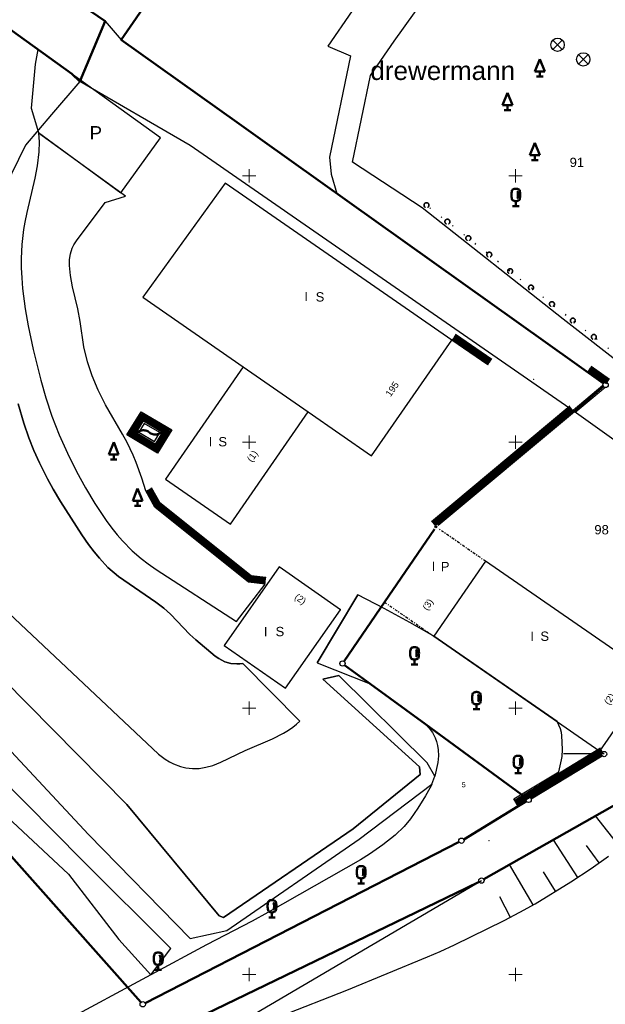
# Model space of a CAD drawing. Header units: metres. Extents: x 32377355 to 32378041, y 5707167 to 5708004.
# Tile 28 of 80: x 32377503 to 32377558, y 5707572 to 5707665. Entities that reach past the tile are written whole.
import ezdxf

# ---------------------------------------------------------------- set-up
doc = ezdxf.new("R2010")
doc.units = ezdxf.units.M
doc.header["$LTSCALE"] = 0.25
doc.linetypes.add('LF1600.2190', pattern=[10, 0, -5, 0, -5])
doc.linetypes.add('LF1600.2242', pattern=[2, 1, -0.5, 0, -0.5])
doc.layers.get('0').update_dxf_attribs({"color": 1, "linetype": 'CONTINUOUS'})
for name, color, linetype, lineweight in [('Bauwerke_ Einrichtungen_ Siedlungsf.', 201, 'CONTINUOUS', 25), ('Bauwerke_ Einrichtungen_ Verkehr', 40, 'CONTINUOUS', 25), ('Besondere Eigenschaften von Gewässern', 4, 'CONTINUOUS', 25), ('Besondere Vegetationsmerkmale', 91, 'CONTINUOUS', 25), ('Ebene 71', 71, 'CONTINUOUS', 0), ('Flurstücke_ Grenzpunkte', 51, 'CONTINUOUS', 25), ('Gebäude', 9, 'CONTINUOUS', 25), ('Lagebezeichnungen', 9, 'CONTINUOUS', 25), ('Reliefformen', 32, 'CONTINUOUS', 25), ('TN_ Siedlung', 211, 'CONTINUOUS', 25), ('TN_ Vegetation', 91, 'CONTINUOUS', 25), ('TN_ Verkehr', 2, 'CONTINUOUS', 25), ('Vermessungspunkte', 211, 'CONTINUOUS', 25)]:
    doc.layers.add(name, color=color, linetype=linetype, lineweight=lineweight)
doc.styles.add('F K 20 - Lagebezeichnung Gewanne', font='Arial.ttf')
doc.styles.add('K 10 700 - Arial_ kursiv_ 10 pt_ Flurstücksnummer', font='Arial.ttf')
doc.styles.add('N 14 - Tatsächliche Nutzung_ Bezeichnung', font='Arial.ttf')
doc.styles.add('N 6 380 - Arial_ normal_ 6 pt', font='Arial.ttf')
doc.styles.add('N 7 380 - Arial_ normal_ 7 pt', font='Arial.ttf')
doc.styles.add('N 7 380 - Arial_ normal_ 7 pt_ Hausnummer', font='Arial.ttf')

# ---------------------------------------------------------------- blocks, each defined once
blk = doc.blocks.new('*X62')
at = {"color": 37, "linetype": 'Continuous', "lineweight": 25, "true_color": 0x805c3b}
for p, q in [((32377569.310523, 5707595.939602), (32377568.571123, 5707596.923402)), ((32377567.155522, 5707594.120702), (32377565.492523, 5707595.835803)), ((32377565.292723, 5707591.857502), (32377564.125523, 5707593.001002)), ((32377563.541923, 5707590.145702), (32377561.597422, 5707592.225603)), ((32377559.819623, 5707586.964703), (32377557.502122, 5707589.898102)), ((32377561.714123, 5707588.516203), (32377560.632422, 5707589.789302)), ((32377555.843623, 5707584.108402), (32377553.564823, 5707587.660303)), ((32377557.869323, 5707585.484002), (32377556.682523, 5707587.120903)), ((32377551.670722, 5707581.544103), (32377549.449223, 5707585.321202)), ((32377553.764323, 5707582.814702), (32377552.635623, 5707584.652703)), ((32377518.000523, 5707566.914502), (32377546.808922, 5707583.820602)), ((32377549.523823, 5707580.366802), (32377548.527423, 5707582.298902))]:
    blk.add_line(p, q, dxfattribs=at)
blk = doc.blocks.new('*X63')
at = {"color": 37, "linetype": 'Continuous', "lineweight": 25, "true_color": 0x805c3b}
for p, q in [((32377558.322523, 5707595.707802), (32377554.510023, 5707595.736902)), ((32377554.294123, 5707593.259802), (32377554.090723, 5707593.593102)), ((32377552.275223, 5707592.033002), (32377551.863623, 5707592.707003)), ((32377550.256523, 5707590.804603), (32377549.845423, 5707591.490802))]:
    blk.add_line(p, q, dxfattribs=at)
blk = doc.blocks.new('Gebüsch_ Hecke_ Knick')
at = {"color": 0, "lineweight": -2}
for p, q in [((-0.499675, 0.01785), (-0.49601, 0.06282)), ((-0.49927, -0.02727), (-0.499675, 0.01785)), ((-0.49601, 0.06282), (-0.488305, 0.107275)), ((-0.488305, 0.107275), (-0.476625, 0.15086)), ((-0.476625, 0.15086), (-0.46106, 0.19321)), ((-0.46106, 0.19321), (-0.441745, 0.23399)), ((-0.441745, 0.23399), (-0.41883, 0.272855)), ((-0.41883, 0.272855), (-0.392505, 0.3095)), ((-0.392505, 0.3095), (-0.362985, 0.343625)), ((-0.362985, 0.343625), (-0.33051, 0.37495)), ((-0.33051, 0.37495), (-0.29534, 0.403215)), ((-0.29534, 0.403215), (-0.257765, 0.428195)), ((-0.257765, 0.428195), (-0.218095, 0.44969)), ((-0.218095, 0.44969), (-0.176645, 0.46752)), ((-0.176645, 0.46752), (-0.13376, 0.48154)), ((-0.13376, 0.48154), (-0.08978, 0.491635)), ((-0.08978, 0.491635), (-0.045075, 0.497725)), ((-0.045075, 0.497725), (0, 0.49976)), ((0, 0.49976), (0.045075, 0.497725)), ((0.045075, 0.497725), (0.08978, 0.491635)), ((0.08978, 0.491635), (0.13376, 0.48154)), ((0.13376, 0.48154), (0.176645, 0.46752)), ((0.176645, 0.46752), (0.218095, 0.44969)), ((0.218095, 0.44969), (0.257765, 0.428195)), ((0.257765, 0.428195), (0.29534, 0.403215)), ((0.29534, 0.403215), (0.33051, 0.37495)), ((0.33051, 0.37495), (0.362985, 0.343625)), ((0.362985, 0.343625), (0.392505, 0.3095)), ((0.392505, 0.3095), (0.41883, 0.272855)), ((0.41883, 0.272855), (0.441745, 0.23399)), ((0.441745, 0.23399), (0.46106, 0.19321)), ((0.46106, 0.19321), (0.476625, 0.15086)), ((0.476625, 0.15086), (0.488305, 0.107275)), ((0.488305, 0.107275), (0.49601, 0.06282)), ((0.49601, 0.06282), (0.499675, 0.01785)), ((0.499675, 0.01785), (0.49927, -0.02727)), ((-0.4948, -0.07217), (-0.49927, -0.02727)), ((-0.4863, -0.11648), (-0.4948, -0.07217)), ((-0.47384, -0.15985), (-0.4863, -0.11648)), ((-0.45752, -0.201915), (-0.47384, -0.15985)), ((-0.43748, -0.24234), (-0.45752, -0.201915)), ((-0.41387, -0.28079), (-0.43748, -0.24234)), ((-0.386895, -0.31696), (-0.41387, -0.28079)), ((-0.35677, -0.350545), (-0.386895, -0.31696)), ((-0.323735, -0.381285), (-0.35677, -0.350545)), ((-0.288065, -0.408915), (-0.323735, -0.381285)), ((-0.25005, -0.43322), (-0.288065, -0.408915)), ((-0.21, -0.454), (-0.25005, -0.43322)), ((0.25005, -0.43322), (0.21, -0.454)), ((0.288065, -0.408915), (0.25005, -0.43322)), ((0.323735, -0.381285), (0.288065, -0.408915)), ((0.35677, -0.350545), (0.323735, -0.381285)), ((0.386895, -0.31696), (0.35677, -0.350545)), ((0.41387, -0.28079), (0.386895, -0.31696)), ((0.43748, -0.24234), (0.41387, -0.28079)), ((0.45752, -0.201915), (0.43748, -0.24234)), ((0.47384, -0.15985), (0.45752, -0.201915)), ((0.4863, -0.11648), (0.47384, -0.15985)), ((0.4948, -0.07217), (0.4863, -0.11648)), ((0.49927, -0.02727), (0.4948, -0.07217))]:
    blk.add_line(p, q, dxfattribs=at)
blk = doc.blocks.new('Stehendes Gewässer_ Meer_ Priel')
at = {"color": 0, "lineweight": -2}
for p, q in [((-0.49, 0), (-0.457495, 0.02508)), ((-0.457495, 0.02508), (-0.422445, 0.04646)), ((-0.422445, 0.04646), (-0.38527, 0.063875)), ((-0.38527, 0.063875), (-0.34641, 0.077125)), ((-0.34641, 0.077125), (-0.306335, 0.08605)), ((-0.306335, 0.08605), (-0.26553, 0.090535)), ((-0.26553, 0.090535), (-0.22447, 0.090535)), ((-0.22447, 0.090535), (-0.183665, 0.08605)), ((-0.183665, 0.08605), (-0.14359, 0.077125)), ((-0.14359, 0.077125), (-0.10473, 0.063875)), ((-0.10473, 0.063875), (-0.067555, 0.04646)), ((-0.067555, 0.04646), (-0.032505, 0.02508)), ((-0.032505, 0.02508), (0, 0)), ((0, 0), (0.032505, -0.02508)), ((0.457495, -0.02508), (0.49, 0)), ((0.032505, -0.02508), (0.067555, -0.04646)), ((0.067555, -0.04646), (0.10473, -0.063875)), ((0.10473, -0.063875), (0.14359, -0.077125)), ((0.14359, -0.077125), (0.183665, -0.08605)), ((0.183665, -0.08605), (0.22447, -0.090535)), ((0.22447, -0.090535), (0.26553, -0.090535)), ((0.26553, -0.090535), (0.306335, -0.08605)), ((0.306335, -0.08605), (0.34641, -0.077125)), ((0.34641, -0.077125), (0.38527, -0.063875)), ((0.38527, -0.063875), (0.422445, -0.04646)), ((0.422445, -0.04646), (0.457495, -0.02508))]:
    blk.add_line(p, q, dxfattribs=at)
blk = doc.blocks.new('Einsteigeschacht')
at = {"color": 0, "lineweight": -2}
for p, q in [((-0.353585, 0.353585), (0.353585, -0.353585)), ((0.353585, 0.353585), (-0.353585, -0.353585))]:
    blk.add_line(p, q, dxfattribs=at)
blk.add_circle((0, 0), 0.5, dxfattribs=at)
blk = doc.blocks.new('Nadelbaum', base_point=(0, -0.5))
at = {"color": 0, "lineweight": -2}
for p, q in [((-0.2857, -0.2143), (0, 0.5)), ((0, 0.5), (0.2857, -0.2143)), ((0, -0.2143), (-0.2857, -0.2143)), ((-0.1905, -0.5), (0, -0.5)), ((0, -0.5), (0, -0.2143)), ((0.2857, -0.2143), (0, -0.2143)), ((0, -0.5), (0.1905, -0.5))]:
    blk.add_line(p, q, dxfattribs=at)
blk = doc.blocks.new('Laubbaum', base_point=(0, -0.5))
at = {"color": 0, "lineweight": -2}
for p, q in [((-0.25755, 0.14275), (-0.255405, 0.20252)), ((-0.255405, 0.08298), (-0.25755, 0.14275)), ((-0.255405, 0.20252), (-0.248985, 0.261985)), ((-0.248985, 0.023515), (-0.255405, 0.08298)), ((-0.248985, 0.261985), (-0.23832, 0.32084)), ((-0.23832, -0.03534), (-0.248985, 0.023515)), ((-0.23832, 0.32084), (-0.223465, 0.378775)), ((-0.223465, 0.378775), (-0.2045, 0.4355)), ((-0.2045, 0.4355), (-0.170865, 0.45636)), ((-0.170865, 0.45636), (-0.13513, 0.47336)), ((-0.13513, 0.47336), (-0.097725, 0.4863)), ((-0.097725, 0.4863), (-0.05912, 0.495015)), ((-0.05912, 0.495015), (-0.01979, 0.4994)), ((-0.01979, 0.4994), (0.01979, 0.4994)), ((0.01979, 0.4994), (0.05912, 0.495015)), ((0.05912, 0.495015), (0.097725, 0.4863)), ((0.072, 0.3585), (0.09129, 0.335215)), ((0.09129, 0.335215), (0.105485, 0.308515)), ((0.097725, 0.4863), (0.13513, 0.47336)), ((0.114, 0), (0.104515, -0.021505)), ((0.105485, 0.308515), (0.114, 0.2795)), ((0.114, 0.2795), (0.118245, 0.13975)), ((0.118245, 0.13975), (0.114, 0)), ((0.13513, 0.47336), (0.170865, 0.45636)), ((0.170865, 0.45636), (0.2045, 0.4355)), ((0.2045, 0.4355), (0.223465, 0.378775)), ((0.223465, 0.378775), (0.23832, 0.32084)), ((0.23832, 0.32084), (0.248985, 0.261985)), ((0.248985, 0.023515), (0.23832, -0.03534)), ((0.248985, 0.261985), (0.255405, 0.20252)), ((0.255405, 0.08298), (0.248985, 0.023515)), ((0.255405, 0.20252), (0.25755, 0.14275)), ((0.25755, 0.14275), (0.255405, 0.08298)), ((-0.223465, -0.093275), (-0.23832, -0.03534)), ((-0.2045, -0.15), (-0.223465, -0.093275)), ((-0.17082, -0.170725), (-0.2045, -0.15)), ((0.1905, -0.5), (-0.1905, -0.5)), ((-0.135065, -0.187615), (-0.17082, -0.170725)), ((-0.097665, -0.200465), (-0.135065, -0.187615)), ((-0.05908, -0.20912), (-0.097665, -0.200465)), ((-0.019775, -0.213475), (-0.05908, -0.20912)), ((0.019775, -0.213475), (-0.019775, -0.213475)), ((0, -0.2205), (0, -0.5)), ((0.05908, -0.20912), (0.019775, -0.213475)), ((0.097665, -0.200465), (0.05908, -0.20912)), ((0.09082, -0.04061), (0.0735, -0.0565)), ((0.104515, -0.021505), (0.09082, -0.04061)), ((0.135065, -0.187615), (0.097665, -0.200465)), ((0.17082, -0.170725), (0.135065, -0.187615)), ((0.2045, -0.15), (0.17082, -0.170725)), ((0.223465, -0.093275), (0.2045, -0.15)), ((0.23832, -0.03534), (0.223465, -0.093275))]:
    blk.add_line(p, q, dxfattribs=at)
blk = doc.blocks.new('Grenzpunkt mit Abmarkung')
at = {"color": 0, "lineweight": -2}
blk.add_circle((0, 0), 0.5, dxfattribs=at)
blk = doc.blocks.new('Grenzpunkt_ Abm. nach Quellenlage n. zu spezifizieren')
at = {"lineweight": -2}
blk.add_hatch(color=0, dxfattribs=at).paths.add_polyline_path([(0, 0.165, -1), (0, -0.165, -1)], flags=0)
at = {"color": 0, "lineweight": -2}
blk.add_circle((0, 0), 0.165, dxfattribs=at)

msp = doc.modelspace()

# ---------------------------------------------------------------- linework, layer by layer
at = {"layer": 'Bauwerke_ Einrichtungen_ Siedlungsf.', "color": 254, "linetype": 'Continuous', "lineweight": 100, "true_color": 0xe6e6e6}
for p, q in [((32377547.691075, 5707632.630936), (32377544.288075, 5707634.960936)), ((32377547.578085, 5707632.465911), (32377544.175085, 5707634.795911)), ((32377558.62518, 5707630.581051), (32377556.905255, 5707631.805999)), ((32377558.741149, 5707630.743995), (32377557.021279, 5707631.968905)), ((32377555.197025, 5707628.242398), (32377542.226025, 5707617.396398)), ((32377555.325318, 5707628.088968), (32377542.354318, 5707617.242968)), ((32377513.9046, 5707625.754659), (32377514.964983, 5707627.473754)), ((32377514.1816, 5707625.822773), (32377515.032082, 5707627.201573)), ((32377514.964983, 5707627.473755), (32377517.351705, 5707626.060265)), ((32377515.032081, 5707627.201574), (32377517.076786, 5707625.990639)), ((32377516.311661, 5707624.325285), (32377513.904599, 5707625.75466)), ((32377516.242526, 5707624.598942), (32377514.181601, 5707625.822772)), ((32377517.076785, 5707625.99064), (32377516.242525, 5707624.598942)), ((32377517.351705, 5707626.060265), (32377516.31166, 5707624.325285)), ((32377516.358026, 5707619.07057), (32377515.545183, 5707620.535433)), ((32377516.513882, 5707619.201892), (32377515.720064, 5707620.632472)), ((32377525.119687, 5707612.284732), (32377516.513882, 5707619.201894)), ((32377525.039702, 5707612.092423), (32377516.358025, 5707619.070571)), ((32377526.544261, 5707611.924302), (32377525.039701, 5707612.092424)), ((32377526.566472, 5707612.123064), (32377525.119687, 5707612.284732)), ((32377558.075048, 5707596.111929), (32377550.993773, 5707591.808762)), ((32377558.178911, 5707595.941013), (32377551.097751, 5707591.637915)), ((32377550.993773, 5707591.808761), (32377550.0075, 5707591.207596)), ((32377551.097751, 5707591.637915), (32377550.111594, 5707591.03682))]:
    msp.add_line(p, q, dxfattribs=at)
at = {"layer": 'Bauwerke_ Einrichtungen_ Siedlungsf.', "color": 7, "linetype": 'Continuous', "lineweight": 25}
for p, q in [((32377547.775818, 5707632.754704), (32377544.372818, 5707635.084704)), ((32377547.422722, 5707632.239002), (32377544.019723, 5707634.569002)), ((32377558.262088, 5707630.50203), (32377556.745723, 5707631.582003)), ((32377558.828126, 5707630.866205), (32377557.108296, 5707632.091085)), ((32377513.523722, 5707625.661002), (32377514.872722, 5707627.848002)), ((32377514.872722, 5707627.848002), (32377517.729722, 5707626.156003)), ((32377555.100804, 5707628.357471), (32377542.129804, 5707617.511471)), ((32377555.501722, 5707627.878003), (32377542.722507, 5707617.19237)), ((32377514.389351, 5707625.873858), (32377515.082406, 5707626.997438)), ((32377515.082406, 5707626.997437), (32377516.870596, 5707625.938419)), ((32377516.406723, 5707623.949002), (32377513.523722, 5707625.661002)), ((32377516.190674, 5707624.804189), (32377514.389351, 5707625.873859)), ((32377516.870596, 5707625.938418), (32377516.190674, 5707624.804188)), ((32377517.729722, 5707626.156003), (32377516.406723, 5707623.949002)), ((32377516.143723, 5707618.890003), (32377515.304722, 5707620.402002)), ((32377516.630775, 5707619.300385), (32377515.851225, 5707620.705252)), ((32377525.179676, 5707612.428961), (32377516.630776, 5707619.300386)), ((32377524.929722, 5707611.828002), (32377516.143723, 5707618.890003)), ((32377526.513723, 5707611.651003), (32377524.929722, 5707611.828002)), ((32377526.583129, 5707612.272137), (32377525.179677, 5707612.428962)), ((32377557.997151, 5707596.240117), (32377550.915788, 5707591.936897)), ((32377558.108075, 5707595.576172), (32377551.454367, 5707591.53283)), ((32377550.915787, 5707591.936896), (32377549.92943, 5707591.335678)), ((32377551.02725, 5707591.272885), (32377550.254723, 5707590.802002))]:
    msp.add_line(p, q, dxfattribs=at)
at = {"layer": 'Bauwerke_ Einrichtungen_ Siedlungsf.', "color": 254, "linetype": 'Continuous', "lineweight": 35, "true_color": 0xe6e6e6}
for p, q in [((32377547.458032, 5707632.290573), (32377544.055032, 5707634.620573)), ((32377558.304812, 5707630.548333), (32377556.78198, 5707631.632911)), ((32377513.610284, 5707625.682288), (32377514.893689, 5707627.762946)), ((32377514.893689, 5707627.762946), (32377517.643809, 5707626.134243)), ((32377555.461631, 5707627.925949), (32377542.676326, 5707617.235224)), ((32377516.385117, 5707624.034519), (32377513.610284, 5707625.682287)), ((32377517.643809, 5707626.134245), (32377516.385116, 5707624.03452)), ((32377516.192428, 5707618.93104), (32377515.359373, 5707620.432328)), ((32377524.954718, 5707611.888097), (32377516.192426, 5707618.931039)), ((32377526.520663, 5707611.713116), (32377524.954716, 5707611.888098)), ((32377558.082403, 5707595.633706), (32377551.415125, 5707591.582119)), ((32377551.001501, 5707591.330383), (32377550.222193, 5707590.85537))]:
    msp.add_line(p, q, dxfattribs=at)
at = {"layer": 'Bauwerke_ Einrichtungen_ Siedlungsf.', "color": 254, "linetype": 'Continuous', "lineweight": 50, "true_color": 0xe6e6e6}
for p, q in [((32377547.514527, 5707632.373085), (32377544.111527, 5707634.703085)), ((32377558.405242, 5707630.599576), (32377556.839992, 5707631.714364)), ((32377513.748785, 5707625.716344), (32377514.92724, 5707627.626854)), ((32377514.92724, 5707627.626855), (32377517.50635, 5707626.09943)), ((32377555.397484, 5707628.002664), (32377542.572229, 5707617.278532)), ((32377516.350548, 5707624.171349), (32377513.748785, 5707625.716344)), ((32377517.506349, 5707626.09943), (32377516.350549, 5707624.17135)), ((32377516.270355, 5707618.996703), (32377515.446813, 5707620.480848)), ((32377524.99471, 5707611.98425), (32377516.270355, 5707618.996702)), ((32377526.531768, 5707611.812497), (32377524.994711, 5707611.98425)), ((32377558.074976, 5707595.74621), (32377551.318689, 5707591.640532)), ((32377550.993921, 5707591.442876), (32377550.170146, 5707590.940758))]:
    msp.add_line(p, q, dxfattribs=at)
at = {"layer": 'Bauwerke_ Einrichtungen_ Siedlungsf.', "color": 7, "linetype": 'Continuous', "lineweight": 18}
for p, q in [((32377555.405489, 5707627.993064), (32377558.216074, 5707630.343751)), ((32377555.597956, 5707627.762941), (32377558.408541, 5707630.113629))]:
    msp.add_line(p, q, dxfattribs=at)
at = {"layer": 'Bauwerke_ Einrichtungen_ Verkehr', "color": 37, "linetype": 'Continuous', "lineweight": 25, "true_color": 0x805c3b}
for p, q in [((32377538.621723, 5707662.622003), (32377546.115722, 5707673.126002)), ((32377534.675723, 5707665.483002), (32377532.390723, 5707662.177002)), ((32377532.390723, 5707662.177002), (32377534.515723, 5707661.270003)), ((32377536.398722, 5707659.413003), (32377538.621723, 5707662.622003)), ((32377534.515723, 5707661.270003), (32377532.549723, 5707651.746002)), ((32377534.712723, 5707651.290002), (32377536.398722, 5707659.413003)), ((32377532.549723, 5707651.746002), (32377532.700723, 5707650.144002)), ((32377541.242723, 5707646.986003), (32377534.712723, 5707651.290002)), ((32377532.700723, 5707650.144002), (32377533.227722, 5707648.342002)), ((32377533.227722, 5707648.342002), (32377558.262128, 5707630.502085)), ((32377554.479722, 5707636.542003), (32377541.242723, 5707646.986003)), ((32377568.044723, 5707625.948002), (32377554.479722, 5707636.542003)), ((32377547.024065, 5707583.941537), (32377561.642377, 5707592.250465)), ((32377550.254723, 5707590.802002), (32377545.14324, 5707587.689037)), ((32377544.707305, 5707587.444847), (32377515.235137, 5707572.318157)), ((32377545.361722, 5707583.120002), (32377546.581608, 5707583.709262)), ((32377517.206783, 5707569.503845), (32377545.361722, 5707583.120002))]:
    msp.add_line(p, q, dxfattribs=at)
at = {"layer": 'Bauwerke_ Einrichtungen_ Verkehr', "color": 253, "linetype": 'Continuous', "lineweight": 25, "true_color": 0xb2b2b2}
for p, q in [((32377505.177723, 5707661.862002), (32377504.919723, 5707660.480003)), ((32377516.671723, 5707653.561002), (32377505.177723, 5707661.862002)), ((32377504.919723, 5707660.480003), (32377504.544723, 5707656.346002)), ((32377504.544723, 5707656.346002), (32377505.220723, 5707654.054003)), ((32377505.220723, 5707654.054003), (32377512.961723, 5707648.406003)), ((32377512.961723, 5707648.406003), (32377516.671723, 5707653.561002))]:
    msp.add_line(p, q, dxfattribs=at)
at = {"layer": 'Besondere Eigenschaften von Gewässern', "color": 144, "linetype": 'Continuous', "lineweight": 25, "true_color": 0x0069a1}
for p, q in [((32377515.142723, 5707626.753003), (32377514.636723, 5707625.928002)), ((32377516.624722, 5707625.878003), (32377515.142723, 5707626.753003)), ((32377514.636723, 5707625.928002), (32377516.127723, 5707625.037003)), ((32377516.127723, 5707625.037003), (32377516.624722, 5707625.878003))]:
    msp.add_line(p, q, dxfattribs=at)
at = {"layer": 'Besondere Vegetationsmerkmale', "color": 116, "linetype": 'LF1600.2190', "lineweight": 35, "true_color": 0x008230}
for p, q in [((32377554.758459, 5707636.895281), (32377541.521459, 5707647.339281)), ((32377568.321703, 5707626.30266), (32377554.756703, 5707636.89666))]:
    msp.add_line(p, q, dxfattribs=at)
at = {"layer": 'Ebene 71', "color": 7, "linetype": 'Continuous', "lineweight": 9}
for p, q in [((32377524.999722, 5707649.372003), (32377524.999722, 5707650.622003)), ((32377549.999722, 5707649.372003), (32377549.999722, 5707650.622003)), ((32377524.374722, 5707649.997003), (32377525.624722, 5707649.997003)), ((32377549.374722, 5707649.997003), (32377550.624722, 5707649.997003)), ((32377524.374722, 5707624.997003), (32377525.624722, 5707624.997003)), ((32377524.999722, 5707624.372003), (32377524.999722, 5707625.622003)), ((32377549.374722, 5707624.997003), (32377550.624722, 5707624.997003)), ((32377549.999722, 5707624.372003), (32377549.999722, 5707625.622003)), ((32377524.374722, 5707599.997003), (32377525.624722, 5707599.997003)), ((32377524.999722, 5707599.372003), (32377524.999722, 5707600.622003)), ((32377549.374722, 5707599.997003), (32377550.624722, 5707599.997003)), ((32377549.999722, 5707599.372003), (32377549.999722, 5707600.622003)), ((32377524.374722, 5707574.997003), (32377525.624722, 5707574.997003)), ((32377524.999722, 5707574.372003), (32377524.999722, 5707575.622003)), ((32377549.374722, 5707574.997003), (32377550.624722, 5707574.997003)), ((32377549.999722, 5707574.372003), (32377549.999722, 5707575.622003))]:
    msp.add_line(p, q, dxfattribs=at)
at = {"layer": 'Flurstücke_ Grenzpunkte', "color": 7, "linetype": 'Continuous', "lineweight": 50}
for p, q in [((32377508.348723, 5707659.583003), (32377461.969723, 5707692.916002)), ((32377498.118723, 5707673.685003), (32377511.481723, 5707664.511002)), ((32377519.444837, 5707672.107165), (32377512.999722, 5707662.757002)), ((32377511.481723, 5707664.511002), (32377509.107723, 5707658.854002)), ((32377512.999722, 5707662.757002), (32377523.852722, 5707655.024002)), ((32377509.107723, 5707658.854002), (32377508.348723, 5707659.583003)), ((32377523.852722, 5707655.024002), (32377526.262722, 5707653.306002)), ((32377526.262722, 5707653.306002), (32377558.26213, 5707630.502087)), ((32377558.273952, 5707630.196612), (32377555.501722, 5707627.878003)), ((32377555.501722, 5707627.878003), (32377542.722507, 5707617.19237)), ((32377542.38972, 5707616.825558), (32377537.706723, 5707609.969003)), ((32377537.706723, 5707609.969003), (32377533.90876, 5707604.41042)), ((32377482.485723, 5707608.832003), (32377514.84672, 5707572.390932)), ((32377533.969388, 5707604.056247), (32377536.378723, 5707602.291002)), ((32377536.378723, 5707602.291002), (32377541.546723, 5707598.504002)), ((32377541.546723, 5707598.504002), (32377551.039043, 5707591.550735)), ((32377551.454367, 5707591.53283), (32377558.108075, 5707595.576172)), ((32377561.642377, 5707592.250465), (32377547.024065, 5707583.941537)), ((32377545.14324, 5707587.689037), (32377550.254723, 5707590.802002)), ((32377550.254723, 5707590.802002), (32377551.02725, 5707591.272885)), ((32377515.235137, 5707572.318157), (32377544.707305, 5707587.444847)), ((32377546.581608, 5707583.709262), (32377545.361722, 5707583.120002)), ((32377545.361722, 5707583.120002), (32377517.206783, 5707569.503845))]:
    msp.add_line(p, q, dxfattribs=at)
at = {"layer": 'Gebäude', "color": 7, "linetype": 'Continuous', "lineweight": 25}
for p, q in [((32377522.740722, 5707649.315003), (32377515.032722, 5707638.586002)), ((32377544.019723, 5707634.569002), (32377522.740722, 5707649.315003)), ((32377515.032722, 5707638.586002), (32377524.446723, 5707632.061002)), ((32377536.498723, 5707623.711002), (32377544.019723, 5707634.569002)), ((32377524.446723, 5707632.061002), (32377517.148722, 5707621.525003)), ((32377524.446723, 5707632.061002), (32377530.547722, 5707627.835002)), ((32377523.248723, 5707617.298003), (32377530.547722, 5707627.835002)), ((32377530.547722, 5707627.835002), (32377536.498723, 5707623.711002)), ((32377517.148722, 5707621.525003), (32377523.248723, 5707617.298003)), ((32377547.200723, 5707613.800002), (32377542.332722, 5707606.767002)), ((32377562.788723, 5707603.015003), (32377547.200723, 5707613.800002)), ((32377527.808722, 5707613.274002), (32377522.672722, 5707605.900003)), ((32377533.575723, 5707609.255002), (32377527.808722, 5707613.274002)), ((32377528.400722, 5707601.893002), (32377533.575723, 5707609.255002)), ((32377542.332722, 5707606.767002), (32377557.915723, 5707595.987002)), ((32377522.672722, 5707605.900003), (32377528.400722, 5707601.893002)), ((32377557.915723, 5707595.987002), (32377562.788723, 5707603.015003))]:
    msp.add_line(p, q, dxfattribs=at)
at = {"layer": 'Gebäude', "color": 7, "linetype": 'LF1600.2242', "lineweight": 25}
for p, q in [((32377542.38972, 5707616.825558), (32377537.706723, 5707609.969003)), ((32377547.200723, 5707613.800002), (32377542.736293, 5707616.88973)), ((32377537.706723, 5707609.969003), (32377542.332722, 5707606.767002))]:
    msp.add_line(p, q, dxfattribs=at)
at = {"layer": 'Gebäude', "color": 7, "lineweight": 18}
for p in [(32377527.808722, 5707613.274002), (32377533.575723, 5707609.255002), (32377522.672722, 5707605.900003), (32377528.400722, 5707601.893002)]:
    msp.add_point(p, dxfattribs=at)
at = {"layer": 'Reliefformen', "color": 37, "linetype": 'Continuous', "lineweight": 25, "true_color": 0x805c3b}
for p, q in [((32377513.403723, 5707648.085002), (32377505.242723, 5707654.000002)), ((32377505.242723, 5707654.000002), (32377505.296723, 5707653.183002)), ((32377513.403723, 5707648.085002), (32377505.242723, 5707654.000002)), ((32377505.296723, 5707653.183002), (32377505.268723, 5707652.233002)), ((32377505.268723, 5707652.233002), (32377505.111722, 5707650.932002)), ((32377505.111722, 5707650.932002), (32377504.891723, 5707649.783002)), ((32377504.891723, 5707649.783002), (32377504.135722, 5707646.557002)), ((32377511.498723, 5707647.499002), (32377513.403723, 5707648.085002)), ((32377511.498723, 5707647.499002), (32377513.403723, 5707648.085002)), ((32377508.781723, 5707643.890003), (32377511.498723, 5707647.499002)), ((32377508.781723, 5707643.890003), (32377511.498723, 5707647.499002)), ((32377504.135722, 5707646.557002), (32377503.946723, 5707645.650003)), ((32377503.946723, 5707645.650003), (32377503.825723, 5707644.947003)), ((32377503.825723, 5707644.947003), (32377503.664723, 5707643.542003)), ((32377503.664723, 5707643.542003), (32377503.606723, 5707642.226002)), ((32377508.402723, 5707643.202003), (32377508.552723, 5707643.510002)), ((32377508.402723, 5707643.202003), (32377508.552723, 5707643.510002)), ((32377508.552723, 5707643.510002), (32377508.781723, 5707643.890003)), ((32377508.552723, 5707643.510002), (32377508.781723, 5707643.890003)), ((32377508.148722, 5707642.144002), (32377508.228723, 5707642.671002)), ((32377508.148722, 5707642.144002), (32377508.228723, 5707642.671002)), ((32377508.228723, 5707642.671002), (32377508.402723, 5707643.202003)), ((32377508.228723, 5707642.671002), (32377508.402723, 5707643.202003)), ((32377503.606723, 5707642.226002), (32377503.613722, 5707641.352002)), ((32377508.136723, 5707641.567002), (32377508.148722, 5707642.144002)), ((32377508.136723, 5707641.567002), (32377508.148722, 5707642.144002)), ((32377508.223723, 5707640.645003), (32377508.136723, 5707641.567002)), ((32377508.223723, 5707640.645003), (32377508.136723, 5707641.567002)), ((32377503.613722, 5707641.352002), (32377503.656723, 5707640.419002)), ((32377508.434723, 5707639.573002), (32377508.223723, 5707640.645003)), ((32377508.434723, 5707639.573002), (32377508.223723, 5707640.645003)), ((32377503.656723, 5707640.419002), (32377503.741723, 5707639.406003)), ((32377508.931722, 5707637.506002), (32377508.434723, 5707639.573002)), ((32377508.931722, 5707637.506002), (32377508.434723, 5707639.573002)), ((32377503.741723, 5707639.406003), (32377503.990722, 5707637.501002)), ((32377503.990722, 5707637.501002), (32377504.272723, 5707635.896002)), ((32377509.132723, 5707636.323002), (32377508.931722, 5707637.506002)), ((32377509.132723, 5707636.323002), (32377508.931722, 5707637.506002)), ((32377504.272723, 5707635.896002), (32377504.736722, 5707633.690003)), ((32377509.493723, 5707633.928002), (32377509.132723, 5707636.323002)), ((32377509.493723, 5707633.928002), (32377509.132723, 5707636.323002)), ((32377504.736722, 5707633.690003), (32377505.437723, 5707630.804003)), ((32377509.825723, 5707632.541002), (32377509.493723, 5707633.928002)), ((32377509.825723, 5707632.541002), (32377509.493723, 5707633.928002)), ((32377510.265723, 5707631.205002), (32377509.825723, 5707632.541002)), ((32377510.265723, 5707631.205002), (32377509.825723, 5707632.541002)), ((32377510.818723, 5707629.870002), (32377510.265723, 5707631.205002)), ((32377510.818723, 5707629.870002), (32377510.265723, 5707631.205002)), ((32377505.437723, 5707630.804003), (32377505.914723, 5707629.143002)), ((32377511.511723, 5707628.484002), (32377510.818723, 5707629.870002)), ((32377511.511723, 5707628.484002), (32377510.818723, 5707629.870002)), ((32377503.836723, 5707626.767002), (32377503.320723, 5707628.584002)), ((32377503.320723, 5707628.584002), (32377503.836723, 5707626.767002)), ((32377505.914723, 5707629.143002), (32377506.493723, 5707627.417003)), ((32377513.114723, 5707625.735003), (32377511.511723, 5707628.484002)), ((32377513.114723, 5707625.735003), (32377511.511723, 5707628.484002)), ((32377504.307723, 5707625.385002), (32377503.836723, 5707626.767002)), ((32377503.836723, 5707626.767002), (32377504.307723, 5707625.385002)), ((32377506.493723, 5707627.417003), (32377507.171723, 5707625.679003)), ((32377507.171723, 5707625.679003), (32377507.941723, 5707623.944002)), ((32377513.542723, 5707624.959002), (32377513.114723, 5707625.735003)), ((32377513.542723, 5707624.959002), (32377513.114723, 5707625.735003)), ((32377504.778723, 5707624.204002), (32377504.307723, 5707625.385002)), ((32377504.307723, 5707625.385002), (32377504.778723, 5707624.204002)), ((32377514.116723, 5707623.757002), (32377513.542723, 5707624.959002)), ((32377514.116723, 5707623.757002), (32377513.542723, 5707624.959002)), ((32377505.311723, 5707623.033002), (32377504.778723, 5707624.204002)), ((32377504.778723, 5707624.204002), (32377505.311723, 5707623.033002)), ((32377507.941723, 5707623.944002), (32377508.795722, 5707622.219003)), ((32377487.185723, 5707623.284002), (32377516.500723, 5707595.702003)), ((32377506.076723, 5707621.540002), (32377505.311723, 5707623.033002)), ((32377505.311723, 5707623.033002), (32377506.076723, 5707621.540002)), ((32377514.396722, 5707623.068002), (32377514.116723, 5707623.757002)), ((32377514.396722, 5707623.068002), (32377514.116723, 5707623.757002)), ((32377514.919723, 5707621.595002), (32377514.396722, 5707623.068002)), ((32377514.919723, 5707621.595002), (32377514.396722, 5707623.068002)), ((32377508.795722, 5707622.219003), (32377509.630723, 5707620.689002)), ((32377506.615722, 5707620.576003), (32377506.076723, 5707621.540002)), ((32377506.076723, 5707621.540002), (32377506.615722, 5707620.576003)), ((32377515.304722, 5707620.402002), (32377514.919723, 5707621.595002)), ((32377515.304722, 5707620.402002), (32377514.919723, 5707621.595002)), ((32377507.296723, 5707619.423003), (32377506.615722, 5707620.576003)), ((32377506.615722, 5707620.576003), (32377507.296723, 5707619.423003)), ((32377509.630723, 5707620.689002), (32377510.519723, 5707619.213003)), ((32377509.287723, 5707616.284002), (32377507.296723, 5707619.423003)), ((32377507.296723, 5707619.423003), (32377509.287723, 5707616.284002)), ((32377510.519723, 5707619.213003), (32377511.588723, 5707617.622003)), ((32377511.588723, 5707617.622003), (32377512.124722, 5707616.900003)), ((32377512.124722, 5707616.900003), (32377512.625723, 5707616.275003)), ((32377509.924723, 5707615.377002), (32377509.287723, 5707616.284002)), ((32377509.287723, 5707616.284002), (32377509.924723, 5707615.377002)), ((32377512.625723, 5707616.275003), (32377513.103723, 5707615.724003)), ((32377513.103723, 5707615.724003), (32377514.013723, 5707614.794002)), ((32377510.459723, 5707614.673003), (32377509.924723, 5707615.377002)), ((32377509.924723, 5707615.377002), (32377510.459723, 5707614.673003)), ((32377510.946723, 5707614.084002), (32377510.459723, 5707614.673003)), ((32377510.459723, 5707614.673003), (32377510.946723, 5707614.084002)), ((32377514.013723, 5707614.794002), (32377514.858723, 5707614.062002)), ((32377511.744723, 5707613.232002), (32377510.946723, 5707614.084002)), ((32377510.946723, 5707614.084002), (32377511.744723, 5707613.232002)), ((32377514.858723, 5707614.062002), (32377515.521722, 5707613.556002)), ((32377512.733723, 5707612.358002), (32377511.744723, 5707613.232002)), ((32377511.744723, 5707613.232002), (32377512.733723, 5707612.358002)), ((32377515.521722, 5707613.556002), (32377516.277723, 5707613.026003)), ((32377516.277723, 5707613.026003), (32377523.823723, 5707608.139003)), ((32377516.257723, 5707609.956002), (32377512.733723, 5707612.358002)), ((32377512.733723, 5707612.358002), (32377516.257723, 5707609.956002)), ((32377523.823723, 5707608.139003), (32377526.513723, 5707611.651003)), ((32377523.823723, 5707608.139003), (32377526.513723, 5707611.651003)), ((32377516.992723, 5707609.391002), (32377516.257723, 5707609.956002)), ((32377516.257723, 5707609.956002), (32377516.992723, 5707609.391002)), ((32377535.200723, 5707610.658002), (32377531.391723, 5707604.256002)), ((32377531.391723, 5707604.256002), (32377535.200723, 5707610.658002)), ((32377537.676723, 5707609.378003), (32377535.200723, 5707610.658002)), ((32377537.676723, 5707609.378003), (32377535.200723, 5707610.658002)), ((32377517.610723, 5707608.837002), (32377516.992723, 5707609.391002)), ((32377516.992723, 5707609.391002), (32377517.610723, 5707608.837002)), ((32377540.089722, 5707608.049003), (32377537.676723, 5707609.378003)), ((32377540.089722, 5707608.049003), (32377537.676723, 5707609.378003)), ((32377519.449723, 5707606.935003), (32377517.610723, 5707608.837002)), ((32377517.610723, 5707608.837002), (32377519.449723, 5707606.935003)), ((32377542.332722, 5707606.767002), (32377540.089722, 5707608.049003)), ((32377542.332722, 5707606.767002), (32377540.089722, 5707608.049003)), ((32377519.991723, 5707606.431002), (32377519.449723, 5707606.935003)), ((32377519.449723, 5707606.935003), (32377519.991723, 5707606.431002)), ((32377521.825723, 5707604.900003), (32377519.991723, 5707606.431002)), ((32377519.991723, 5707606.431002), (32377521.825723, 5707604.900003)), ((32377553.906723, 5707598.761002), (32377542.332722, 5707606.767002)), ((32377553.906723, 5707598.761002), (32377542.332722, 5707606.767002)), ((32377522.172722, 5707604.662003), (32377521.825723, 5707604.900003)), ((32377521.825723, 5707604.900003), (32377522.172722, 5707604.662003)), ((32377522.735723, 5707604.372003), (32377522.172722, 5707604.662003)), ((32377522.172722, 5707604.662003), (32377522.735723, 5707604.372003)), ((32377523.275722, 5707604.212002), (32377522.735723, 5707604.372003)), ((32377522.735723, 5707604.372003), (32377523.275722, 5707604.212002)), ((32377523.835723, 5707604.157003), (32377523.275722, 5707604.212002)), ((32377523.275722, 5707604.212002), (32377523.835723, 5707604.157003)), ((32377524.124722, 5707604.170002), (32377523.835723, 5707604.157003)), ((32377523.835723, 5707604.157003), (32377524.124722, 5707604.170002)), ((32377524.407722, 5707604.213003), (32377524.124722, 5707604.170002)), ((32377524.124722, 5707604.170002), (32377524.407722, 5707604.213003)), ((32377529.761723, 5707598.791002), (32377524.407722, 5707604.213003)), ((32377524.407722, 5707604.213003), (32377529.761723, 5707598.791002)), ((32377531.391723, 5707604.256002), (32377536.378723, 5707602.291002)), ((32377513.525722, 5707590.968003), (32377501.937723, 5707602.708003)), ((32377501.937723, 5707602.708003), (32377513.525722, 5707590.968003)), ((32377533.412723, 5707603.091002), (32377531.916723, 5707602.719003)), ((32377531.916723, 5707602.719003), (32377533.412723, 5707603.091002)), ((32377531.916723, 5707602.719003), (32377540.992723, 5707594.487002)), ((32377540.992723, 5707594.487002), (32377531.916723, 5707602.719003)), ((32377541.719723, 5707594.879002), (32377533.412723, 5707603.091002)), ((32377536.378723, 5707602.291002), (32377541.546723, 5707598.504002)), ((32377498.883723, 5707599.978002), (32377509.913723, 5707588.160002)), ((32377509.365722, 5707585.709002), (32377496.132723, 5707598.997003)), ((32377528.233723, 5707597.654002), (32377528.701723, 5707597.936002)), ((32377528.701723, 5707597.936002), (32377529.099723, 5707598.214003)), ((32377529.099723, 5707598.214003), (32377529.448723, 5707598.497003)), ((32377529.448723, 5707598.497003), (32377529.761723, 5707598.791002)), ((32377541.546723, 5707598.504002), (32377541.900722, 5707598.145003)), ((32377541.900722, 5707598.145003), (32377542.215723, 5707597.730003)), ((32377554.215723, 5707598.067002), (32377553.906723, 5707598.761002)), ((32377554.215723, 5707598.067002), (32377553.906723, 5707598.761002)), ((32377554.318723, 5707597.712002), (32377554.215723, 5707598.067002)), ((32377554.318723, 5707597.712002), (32377554.215723, 5707598.067002)), ((32377494.583723, 5707596.999002), (32377508.040723, 5707584.418003)), ((32377494.583723, 5707596.999002), (32377508.040723, 5707584.418003)), ((32377524.616723, 5707596.047002), (32377527.195723, 5707597.140003)), ((32377527.195723, 5707597.140003), (32377528.233723, 5707597.654002)), ((32377542.215723, 5707597.730003), (32377542.465723, 5707597.237002)), ((32377542.465723, 5707597.237002), (32377542.595723, 5707596.867003)), ((32377554.359723, 5707597.453002), (32377554.318723, 5707597.712002)), ((32377554.359723, 5707597.453002), (32377554.318723, 5707597.712002)), ((32377554.418722, 5707596.117003), (32377554.359723, 5707597.453002)), ((32377554.418722, 5707596.117003), (32377554.359723, 5707597.453002)), ((32377542.595723, 5707596.867003), (32377542.687723, 5707596.498003)), ((32377542.687723, 5707596.498003), (32377542.750723, 5707596.097002)), ((32377542.750723, 5707596.097002), (32377542.778723, 5707595.519002)), ((32377554.374722, 5707595.482002), (32377554.418722, 5707596.117003)), ((32377554.374722, 5707595.482002), (32377554.418722, 5707596.117003)), ((32377516.500723, 5707595.702003), (32377517.122722, 5707595.218003)), ((32377517.122722, 5707595.218003), (32377517.513723, 5707594.971002)), ((32377522.335723, 5707594.929003), (32377524.616723, 5707596.047002)), ((32377542.778723, 5707595.519002), (32377542.717723, 5707594.906003)), ((32377554.066723, 5707594.033002), (32377554.322723, 5707595.170002)), ((32377554.066723, 5707594.033002), (32377554.322723, 5707595.170002)), ((32377554.322723, 5707595.170002), (32377554.374722, 5707595.482002)), ((32377554.322723, 5707595.170002), (32377554.374722, 5707595.482002)), ((32377517.513723, 5707594.971002), (32377517.887722, 5707594.774002)), ((32377517.887722, 5707594.774002), (32377518.548723, 5707594.518002)), ((32377518.548723, 5707594.518002), (32377519.060723, 5707594.400003)), ((32377519.060723, 5707594.400003), (32377519.680723, 5707594.339003)), ((32377519.680723, 5707594.339003), (32377520.315722, 5707594.360003)), ((32377520.315722, 5707594.360003), (32377520.937723, 5707594.457003)), ((32377520.937723, 5707594.457003), (32377521.598723, 5707594.642002)), ((32377521.598723, 5707594.642002), (32377522.335723, 5707594.929003)), ((32377540.992723, 5707594.487002), (32377541.050723, 5707593.785002)), ((32377541.050723, 5707593.785002), (32377540.992723, 5707594.487002)), ((32377542.430723, 5707593.630002), (32377541.719723, 5707594.879002)), ((32377542.717723, 5707594.906003), (32377542.430723, 5707593.630002)), ((32377541.050723, 5707593.785002), (32377534.754723, 5707588.681002)), ((32377534.754723, 5707588.681002), (32377541.050723, 5707593.785002)), ((32377542.149723, 5707592.866003), (32377542.430723, 5707593.630002)), ((32377549.843722, 5707591.488002), (32377554.066723, 5707594.033002)), ((32377549.843722, 5707591.488002), (32377554.066723, 5707594.033002)), ((32377535.327723, 5707587.715002), (32377542.149723, 5707592.866003)), ((32377541.963723, 5707592.491003), (32377541.557723, 5707591.786002)), ((32377542.144723, 5707592.854002), (32377541.963723, 5707592.491003)), ((32377542.149723, 5707592.866003), (32377542.144723, 5707592.854002)), ((32377541.557723, 5707591.786002), (32377540.840723, 5707590.631002)), ((32377561.642377, 5707592.250465), (32377547.024065, 5707583.941537)), ((32377547.024065, 5707583.941537), (32377561.642377, 5707592.250465)), ((32377550.254723, 5707590.802002), (32377549.843722, 5707591.488002)), ((32377550.254723, 5707590.802002), (32377549.843722, 5707591.488002)), ((32377522.194722, 5707580.506002), (32377513.525722, 5707590.968003)), ((32377513.525722, 5707590.968003), (32377522.194722, 5707580.506002)), ((32377540.840723, 5707590.631002), (32377540.145723, 5707589.634003)), ((32377545.14324, 5707587.689037), (32377550.254723, 5707590.802002)), ((32377545.14324, 5707587.689037), (32377550.254723, 5707590.802002)), ((32377540.145723, 5707589.634003), (32377539.543722, 5707588.908002)), ((32377534.754723, 5707588.681002), (32377522.588723, 5707580.342002)), ((32377522.588723, 5707580.342002), (32377534.754723, 5707588.681002)), ((32377539.543722, 5707588.908002), (32377538.706723, 5707588.099003)), ((32377509.913723, 5707588.160002), (32377519.469723, 5707578.375002)), ((32377538.706723, 5707588.099003), (32377537.560723, 5707587.180003)), ((32377515.235137, 5707572.318157), (32377544.707305, 5707587.444847)), ((32377515.235137, 5707572.318157), (32377544.707305, 5707587.444847)), ((32377522.919723, 5707579.149002), (32377535.327723, 5707587.715002)), ((32377537.560723, 5707587.180003), (32377536.285723, 5707586.295002)), ((32377536.285723, 5707586.295002), (32377535.449723, 5707585.776003)), ((32377557.118723, 5707584.954002), (32377558.725722, 5707586.117003)), ((32377517.641723, 5707577.439002), (32377509.365722, 5707585.709002)), ((32377535.449723, 5707585.776003), (32377526.762722, 5707580.812002)), ((32377508.040723, 5707584.418003), (32377512.766723, 5707578.298003)), ((32377508.040723, 5707584.418003), (32377512.766723, 5707578.298003)), ((32377555.213723, 5707583.709002), (32377557.118723, 5707584.954002)), ((32377546.581657, 5707583.709162), (32377517.206785, 5707569.50384)), ((32377517.206785, 5707569.50384), (32377546.581657, 5707583.709162)), ((32377551.855723, 5707581.653002), (32377555.213723, 5707583.709002)), ((32377550.426723, 5707580.842002), (32377551.855723, 5707581.653002)), ((32377522.588723, 5707580.342002), (32377522.194722, 5707580.506002)), ((32377522.194722, 5707580.506002), (32377522.588723, 5707580.342002)), ((32377526.762722, 5707580.812002), (32377525.288723, 5707580.000002)), ((32377548.929722, 5707580.065003), (32377550.426723, 5707580.842002)), ((32377525.288723, 5707580.000002), (32377521.007723, 5707577.779002)), ((32377544.279723, 5707577.795002), (32377548.929722, 5707580.065003)), ((32377519.469723, 5707578.375002), (32377522.919723, 5707579.149002)), ((32377512.766723, 5707578.298003), (32377515.769723, 5707574.962002)), ((32377512.766723, 5707578.298003), (32377515.769723, 5707574.962002)), ((32377521.007723, 5707577.779002), (32377515.769723, 5707574.962002)), ((32377542.929722, 5707577.172002), (32377544.279723, 5707577.795002)), ((32377515.769723, 5707574.962002), (32377517.641723, 5707577.439002)), ((32377515.769723, 5707574.962002), (32377517.641723, 5707577.439002)), ((32377534.182723, 5707573.542003), (32377541.749722, 5707576.657003)), ((32377541.749722, 5707576.657003), (32377542.929722, 5707577.172002)), ((32377515.769723, 5707574.962002), (32377507.286722, 5707570.389003)), ((32377527.930723, 5707571.096002), (32377534.182723, 5707573.542003))]:
    msp.add_line(p, q, dxfattribs=at)
at = {"layer": 'TN_ Siedlung', "color": 253, "linetype": 'Continuous', "lineweight": 25, "true_color": 0xb2b2b2}
for p, q in [((32377509.107723, 5707658.854002), (32377506.440722, 5707655.735003)), ((32377519.454723, 5707652.841002), (32377509.107723, 5707658.854002)), ((32377506.440722, 5707655.735003), (32377503.997722, 5707652.877002)), ((32377503.997722, 5707652.877002), (32377482.485723, 5707608.832003)), ((32377555.501722, 5707627.878003), (32377519.454723, 5707652.841002)), ((32377572.308722, 5707615.848002), (32377555.501722, 5707627.878003)), ((32377542.38972, 5707616.825558), (32377537.706723, 5707609.969003)), ((32377537.706723, 5707609.969003), (32377533.90876, 5707604.41042)), ((32377482.485723, 5707608.832003), (32377514.84672, 5707572.390932)), ((32377533.969388, 5707604.056247), (32377536.378723, 5707602.291002)), ((32377541.546723, 5707598.504002), (32377551.039043, 5707591.550735))]:
    msp.add_line(p, q, dxfattribs=at)
at = {"layer": 'TN_ Vegetation', "color": 116, "linetype": 'Continuous', "lineweight": 25, "true_color": 0x008230}
for p, q in [((32377498.118723, 5707673.685003), (32377511.481723, 5707664.511002)), ((32377512.999722, 5707662.757002), (32377519.444837, 5707672.107165)), ((32377511.481723, 5707664.511002), (32377512.999722, 5707662.757002))]:
    msp.add_line(p, q, dxfattribs=at)
at = {"layer": 'TN_ Vegetation', "color": 253, "linetype": 'Continuous', "lineweight": 25, "true_color": 0xb2b2b2}
for p, q in [((32377546.581608, 5707583.709262), (32377545.361722, 5707583.120002)), ((32377545.361722, 5707583.120002), (32377517.206783, 5707569.503845))]:
    msp.add_line(p, q, dxfattribs=at)
at = {"layer": 'TN_ Verkehr', "color": 253, "linetype": 'Continuous', "lineweight": 25, "true_color": 0xb2b2b2}
for p, q in [((32377461.969723, 5707692.916002), (32377508.348723, 5707659.583003)), ((32377523.852722, 5707655.024002), (32377512.999722, 5707662.757002)), ((32377508.348723, 5707659.583003), (32377509.107723, 5707658.854002)), ((32377526.262722, 5707653.306002), (32377523.852722, 5707655.024002)), ((32377558.26213, 5707630.502087), (32377526.262722, 5707653.306002))]:
    msp.add_line(p, q, dxfattribs=at)
at = {"layer": 'Vermessungspunkte', "color": 7, "lineweight": 18}
for p in [(32377551.724723, 5707630.882002), (32377547.512722, 5707587.584002)]:
    msp.add_point(p, dxfattribs=at)

# ---------------------------------------------------------------- block references
at = {"layer": 'Bauwerke_ Einrichtungen_ Siedlungsf.', "color": 7, "lineweight": 25, "xscale": 1.25, "yscale": 1.25, "zscale": 1.25}
for p in [(32377553.959723, 5707662.299003), (32377556.370723, 5707660.927002)]:
    msp.add_blockref('Einsteigeschacht', p, dxfattribs=at)
at = {"layer": 'Besondere Eigenschaften von Gewässern', "color": 144, "lineweight": 50, "true_color": 0x0069a1, "xscale": 2.25, "yscale": 2.25, "zscale": 2.25}
msp.add_blockref('Stehendes Gewässer_ Meer_ Priel', (32377515.633723, 5707625.898002), dxfattribs=at)
at = {"layer": 'Besondere Vegetationsmerkmale', "color": 116, "lineweight": 50, "true_color": 0x008230, "xscale": 1.625, "yscale": 1.625, "zscale": 1.625}
for name, p in [('Nadelbaum', (32377552.287723, 5707659.326003)), ('Nadelbaum', (32377549.245723, 5707656.151003)), ('Nadelbaum', (32377551.824723, 5707651.455002)), ('Laubbaum', (32377550.038723, 5707647.155002)), ('Nadelbaum', (32377512.285723, 5707623.367003)), ('Nadelbaum', (32377514.534722, 5707619.001002)), ('Laubbaum', (32377540.529723, 5707604.118002)), ('Laubbaum', (32377546.345723, 5707599.907003)), ('Laubbaum', (32377550.249722, 5707593.921002)), ('Laubbaum', (32377535.520723, 5707583.561002)), ('Laubbaum', (32377527.146722, 5707580.368002)), ('Laubbaum', (32377516.473723, 5707575.444002))]:
    msp.add_blockref(name, p, dxfattribs=at)
at = {"layer": 'Besondere Vegetationsmerkmale', "color": 116, "lineweight": 35, "true_color": 0x008230, "xscale": 0.465, "yscale": 0.465, "zscale": 0.465}
for p in [(32377541.651375, 5707647.236775), (32377543.614035, 5707645.688237), (32377545.576692, 5707644.139697), (32377547.539353, 5707642.59116), (32377549.50201, 5707641.04262), (32377551.464667, 5707639.494083), (32377553.427328, 5707637.945542), (32377555.390695, 5707636.401522), (32377557.361012, 5707634.862742)]:
    msp.add_blockref('Gebüsch_ Hecke_ Knick', p, dxfattribs=at)
at = {"layer": 'Flurstücke_ Grenzpunkte', "color": 7, "lineweight": 25, "xscale": 0.5, "yscale": 0.5, "zscale": 0.5}
for name, p in [('Grenzpunkt mit Abmarkung', (32377558.465723, 5707630.357002)), ('Grenzpunkt_ Abm. nach Quellenlage n. zu spezifizieren', (32377542.530723, 5707617.032003)), ('Grenzpunkt mit Abmarkung', (32377533.767723, 5707604.204002)), ('Grenzpunkt mit Abmarkung', (32377558.321723, 5707595.706002)), ('Grenzpunkt mit Abmarkung', (32377551.240722, 5707591.403002)), ('Grenzpunkt mit Abmarkung', (32377544.929722, 5707587.559003)), ('Grenzpunkt mit Abmarkung', (32377546.806722, 5707583.818002)), ('Grenzpunkt mit Abmarkung', (32377515.012722, 5707572.204002))]:
    msp.add_blockref(name, p, dxfattribs=at)
at = {"layer": 'Reliefformen', "color": 37, "lineweight": 25, "true_color": 0x805c3b}
for name in ['*X62', '*X63']:
    msp.add_blockref(name, (0, 0), dxfattribs=at)

# ---------------------------------------------------------------- texts
at = {"layer": 'Bauwerke_ Einrichtungen_ Verkehr', "color": 7, "lineweight": 50, "insert": (32377510.025848, 5707653.407003), "char_height": 1.25, "attachment_point": 7, "line_spacing_factor": 0.69, "style": 'N 14 - Tatsächliche Nutzung_ Bezeichnung'}
msp.add_mtext('P', dxfattribs=at)
at = {"layer": 'Flurstücke_ Grenzpunkte', "color": 7, "lineweight": 35, "char_height": 0.875, "attachment_point": 7, "line_spacing_factor": 0.69, "style": 'K 10 700 - Arial_ kursiv_ 10 pt_ Flurstücksnummer'}
for s, insert in [('91', (32377555.088473, 5707650.804003)), ('98', (32377557.407473, 5707616.315003))]:
    msp.add_mtext(s, dxfattribs=dict(at, insert=insert))
at = {"layer": 'Gebäude', "color": 7, "lineweight": 35, "char_height": 0.875, "attachment_point": 7, "line_spacing_factor": 0.69, "style": 'N 7 380 - Arial_ normal_ 7 pt'}
for s, insert in [('I', (32377530.18791, 5707638.224503)), ('S', (32377531.24641, 5707638.177502)), ('I', (32377521.20491, 5707624.583502)), ('S', (32377522.11441, 5707624.576503)), ('I', (32377542.13591, 5707612.902502)), ('P', (32377542.99441, 5707612.872503)), ('I', (32377526.38091, 5707606.753503)), ('S', (32377527.48241, 5707606.754502)), ('I', (32377551.39991, 5707606.331502)), ('S', (32377552.34241, 5707606.314502))]:
    msp.add_mtext(s, dxfattribs=dict(at, insert=insert))
at = {"layer": 'Gebäude', "color": 7, "lineweight": 25, "char_height": 0.625, "attachment_point": 7, "line_spacing_factor": 0.69, "style": 'N 7 380 - Arial_ normal_ 7 pt_ Hausnummer'}
for s, insert, rotation in [('195', (32377538.280783, 5707629.188043), 55.3556182), ('(1)', (32377525.412103, 5707622.952697), 55.3556182), ('(2)', (32377529.095538, 5707610.15801), 325.22870881), ('(3)', (32377541.883103, 5707609.022697), 55.3556182), ('(2)', (32377558.936103, 5707600.153698), 55.3556182)]:
    msp.add_mtext(s, dxfattribs=dict(at, insert=insert, rotation=rotation))
at = {"layer": 'Lagebezeichnungen', "color": 7, "lineweight": 70, "insert": (32377536.380723, 5707658.966002), "char_height": 1.75, "attachment_point": 7, "line_spacing_factor": 0.69, "style": 'F K 20 - Lagebezeichnung Gewanne'}
msp.add_mtext('drewermann', dxfattribs=at)
at = {"layer": 'Reliefformen', "color": 7, "lineweight": 18, "insert": (32377544.947223, 5707592.577003), "char_height": 0.5, "attachment_point": 7, "line_spacing_factor": 0.69, "style": 'N 6 380 - Arial_ normal_ 6 pt'}
msp.add_mtext('5', dxfattribs=at)

doc.saveas('drawing.dxf')
